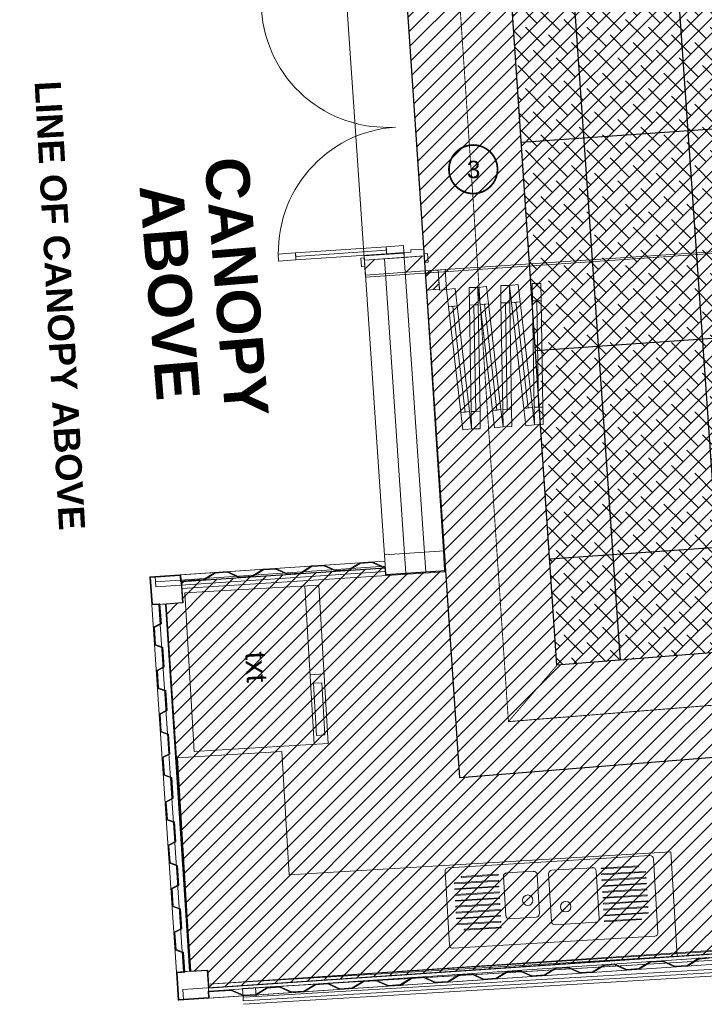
# Model space of a CAD drawing. Header units: millimetres. Extents: x -115474967 to 444143, y -74377 to 241828222.
# Tile 51 of 256: x -56062 to -52129, y 35879 to 41535. Entities that reach past the tile are written whole.
import ezdxf
from ezdxf.enums import TextEntityAlignment as Align

# ---------------------------------------------------------------- set-up
doc = ezdxf.new("R2010")
doc.units = ezdxf.units.MM
doc.header["$MEASUREMENT"] = 0
doc.linetypes.add('Block C$0$DASHED2', pattern=[0.375, 0.25, -0.125])
doc.linetypes.add('PHANTOM', pattern=[2.5, 1.25, -0.25, 0.25, -0.25, 0.25, -0.25])
for name, color, linetype in [('0-HACH', 9, 'Continuous'), ('00-3 Elev 01', 7, 'Continuous'), ('00-3 Elev 02', 1, 'Continuous'), ('00-5 Grid 01', 9, 'PHANTOM'), ('A-DOOR NUMBERS', 7, 'Continuous')]:
    doc.layers.add(name, color=color, linetype=linetype)
doc.layers.add('2 Windows', color=1, linetype='Continuous', lineweight=25)
doc.styles.add('ARIAL', font='arial.ttf')
doc.styles.add('GENERATED_STYLE_2', font='arial.ttf')
doc.styles.add('GENERATED_STYLE_4', font='txt.shx')

msp = doc.modelspace()

# ---------------------------------------------------------------- hatches: boundary and pattern name
at = {"layer": '0-HACH', "ltscale": 5, "transparency": 33554559}
h = msp.add_hatch(dxfattribs=at)
h.set_pattern_fill('ANSI31', color=9, scale=500)
h.set_pattern_definition([(45, (-30166.314, -38819.014), (-44.194174, 44.194174), [])])
h.paths.add_polyline_path([(-52976.02257, 37826.02064), (-43646.85073, 38574.1577), (-43606.27887, 37978.27446), (-53533.38514, 37179.3977), (-53843.21146, 41729.84946), (-53244.51082, 41769.33568)])
h = msp.add_hatch(dxfattribs=at)
h.set_pattern_fill('ANSI31', color=9, scale=500, angle=1e-13)
h.paths.add_polyline_path([(-55081.69075, 36068.9167), (-54983.9117, 36075.49369), (-54982.3061, 36048.73936), (-54977.25939, 35973.71066), (-43479.04778, 36747.12317), (-43485.89321, 36848.89321), (-43408.33466, 36854.11008), (-43484.26364, 37986.58185), (-43549.2435, 37980.05894), (-52935.26174, 37227.36319), (-53533.38506, 37179.39771), (-53614.37221, 38368.85955), (-53958.5753, 38345.42386), (-53961.27761, 38385.113), (-55133.97429, 38306.4525), (-55125.78662, 38184.72755), (-55223.56567, 38178.15057)])
at = {"layer": '00-3 Elev 01'}
h = msp.add_hatch(dxfattribs=at)
h.set_pattern_fill('_USER', color=256, scale=1200, angle=4, pattern_type=0)
h.set_pattern_definition([(4, (4361.6, -29726.7), (-83.708, 1197.077), [])])
h.paths.add_polyline_path([(-53244.59732, 41770.60726), (-43906.3341, 42385.21826), (-43684.48206, 39126.85413), (-43683.7922, 39116.72208), (-43646.85065, 38574.1577), (-52976.02249, 37826.02065), (-53125.55469, 40022.21569), (-53125.64714, 40022.20939), (-53132.9345, 40131.96774), (-53133.02694, 40131.96145)])
h = msp.add_hatch(dxfattribs=at)
h.set_pattern_fill('_USER', color=256, scale=600, angle=94, pattern_type=0)
h.set_pattern_definition([(94, (-43906.33, 42385.2), (-598.54, -41.854), [])])
h.paths.add_polyline_path([(-53244.59732, 41770.60726), (-43906.3341, 42385.21826), (-43684.48206, 39126.85413), (-43683.7922, 39116.72208), (-43646.85065, 38574.1577), (-52976.02249, 37826.02065), (-53125.55469, 40022.21569), (-53125.64714, 40022.20939), (-53132.9345, 40131.96774), (-53133.02694, 40131.96145)])
at = {"layer": '00-3 Elev 02', "true_color": 0xc7c8ca}
h = msp.add_hatch(dxfattribs=at)
h.set_pattern_fill('ANSI38', color=9, scale=500)
h.set_pattern_definition([(45, (4361.576, -29726.68), (-44.194174, 44.194174), []), (135, (4361.576, -29726.68), (-132.58252, 44.194174), [156.25, -93.75])])
h.paths.add_polyline_path([(-53244.5974, 41770.60726), (-43906.33418, 42385.21825), (-43684.48214, 39126.85413), (-43683.79228, 39116.72207), (-43646.85073, 38574.1577), (-52976.02257, 37826.02064), (-53125.55477, 40022.21568), (-53125.64721, 40022.20939), (-53132.93457, 40131.96773), (-53133.02702, 40131.96144)])
at = {"layer": '00-5 Grid 01', "linetype": 'ByBlock', "lineweight": 0, "true_color": 0xc7c8ca}
h = msp.add_hatch(dxfattribs=at)
h.set_pattern_fill('_WALL_EXTERNAL', color=9, style=0, pattern_type=2)
h.set_pattern_definition([(45, (-370653.1, -39732.55), (-127.27922, 127.27922), [])])
h.paths.add_polyline_path([(-53732.2309, 40091.41053), (-54076.43399, 40067.97481), (-54082.28461, 40153.90359), (-53738.08152, 40177.33931)])
h = msp.add_hatch(dxfattribs=at)
h.set_pattern_fill('HATCH__BRICK', color=9, style=0, pattern_type=2)
h.set_pattern_definition([(45, (-370653.09, -39732.55), (-63.63961, 63.63961), [])])
h.paths.add_polyline_path([(-53732.2309, 40091.41054), (-53724.75869, 39981.66446), (-53650.24708, 39986.61168), (-53657.53455, 40096.37004)])
h = msp.add_hatch(color=9, dxfattribs=at)
h.dxf.hatch_style = 1
h.paths.add_polyline_path([(-53961.86536, 38385.29245), (-53962.13708, 38389.28322), (-53966.4557, 38388.99273), (-54036.71845, 38420.34796), (-54108.55607, 38415.5159), (-54173.98675, 38375.03342), (-54243.82896, 38370.33557), (-54314.09163, 38401.69081), (-54385.92934, 38396.85874), (-54451.36002, 38356.37626), (-54521.20214, 38351.67842), (-54591.46489, 38383.03365), (-54663.30252, 38378.20159), (-54728.7332, 38337.71911), (-54798.57541, 38333.02126), (-54868.83816, 38364.37649), (-54940.67578, 38359.54443), (-55006.10646, 38319.06195), (-55074.95088, 38314.43122), (-55134.81561, 38310.4045), (-55137.0303, 38343.33006), (-55137.38026, 38344.54749), (-55138.04934, 38345.38762), (-55138.92571, 38345.92067), (-55140.22485, 38346.12202), (-55310.83934, 38334.64585), (-55311.68554, 38334.49641), (-55313.01997, 38333.81742), (-55313.89214, 38332.88408), (-55314.52884, 38331.23338), (-55314.56188, 38330.38641), (-55304.15951, 38175.7358), (-55304.04309, 38175.08627), (-55303.60663, 38174.19227), (-55303.14047, 38173.67824), (-55302.36916, 38173.18889), (-55301.40227, 38172.94652), (-55300.96497, 38172.94393), (-55260.05733, 38175.69553), (-55260.32578, 38179.68653), (-55300.23563, 38177.00204), (-55310.57089, 38330.65486), (-55140.95419, 38342.06391), (-55138.53815, 38306.14505), (-55004.84676, 38315.13763), (-54939.41608, 38355.62011), (-54869.56096, 38360.31883), (-54799.29821, 38328.96359), (-54727.4735, 38333.79479), (-54662.04282, 38374.27727), (-54592.18769, 38378.97598), (-54521.92494, 38347.62075), (-54450.10023, 38352.45195), (-54384.66964, 38392.93442), (-54314.81443, 38397.63314), (-54244.55176, 38366.27791), (-54172.72705, 38371.1091), (-54107.29638, 38411.59158), (-54037.44125, 38416.2903), (-53967.1785, 38384.93506)])
for points in [[(-55256.33484, 38179.95496), (-55260.32582, 38179.68651), (-55252.74216, 38066.94129), (-55292.44172, 38046.23026), (-55285.46206, 37942.46474), (-55243.34647, 37927.2569), (-55235.96414, 37817.50492), (-55275.6637, 37796.7939), (-55268.68404, 37693.02837), (-55226.56845, 37677.82057), (-55219.18612, 37568.06855), (-55259.85385, 37546.85084), (-55252.90376, 37443.52489), (-55210.78817, 37428.31709), (-55203.40584, 37318.56507), (-55242.1611, 37298.3467), (-55235.12801, 37194.15567), (-55193.01241, 37178.94783), (-55185.22741, 37063.20936), (-55224.92697, 37042.49834), (-55217.9301, 36938.29922), (-55176.82946, 36923.4579), (-55169.44713, 36813.70588), (-55209.14669, 36792.99489), (-55202.20131, 36689.73888), (-55159.05371, 36674.08864), (-55151.67138, 36564.33663), (-55191.37094, 36543.62564), (-55184.39128, 36439.86011), (-55142.27569, 36424.65228), (-55134.89336, 36314.90029), (-55174.59292, 36294.18927), (-55167.61326, 36190.42374), (-55125.49767, 36175.21591), (-55117.91401, 36062.47068), (-55113.92302, 36062.73913), (-55121.68201, 36178.0909), (-55163.7976, 36193.29871), (-55170.42661, 36291.8512), (-55130.72705, 36312.56219), (-55138.46003, 36427.52724), (-55180.57562, 36442.73507), (-55187.20463, 36541.28754), (-55147.50507, 36561.99856), (-55155.23805, 36676.96361), (-55198.38084, 36692.54235), (-55204.98038, 36790.65679), (-55165.28083, 36811.36782), (-55173.0138, 36926.33286), (-55214.10219, 36941.16975), (-55220.76067, 37040.16027), (-55181.06111, 37060.8713), (-55189.19676, 37181.8228), (-55231.31235, 37197.03063), (-55237.97082, 37296.02115), (-55199.23954, 37316.22701), (-55206.97251, 37431.19205), (-55249.08811, 37446.39988), (-55255.68765, 37544.51432), (-55215.01982, 37565.73049), (-55222.75279, 37680.69553), (-55264.86839, 37695.90336), (-55271.49739, 37794.45583), (-55231.79784, 37815.16685), (-55239.53081, 37930.1319), (-55281.6464, 37945.3397), (-55288.27541, 38043.8922), (-55248.57585, 38064.60319)], [(-49376.94946, 36330.36268), (-49416.85277, 36327.67863), (-49482.28345, 36287.19616), (-49552.13857, 36282.49744), (-49622.40132, 36313.85267), (-49694.22603, 36309.02147), (-49759.65671, 36268.539), (-49829.51184, 36263.84028), (-49899.77459, 36295.19551), (-49971.5993, 36290.36432), (-50037.02989, 36249.88185), (-50106.8851, 36245.18312), (-50177.14777, 36276.53836), (-50248.97248, 36271.70716), (-50314.40316, 36231.22469), (-50384.25828, 36226.52597), (-50454.52103, 36257.8812), (-50520.35925, 36253.45268), (-50585.78993, 36212.9702), (-50655.64505, 36208.27149), (-50725.90781, 36239.62672), (-50797.73252, 36234.79552), (-50863.16311, 36194.31305), (-50933.01832, 36189.61433), (-51003.28098, 36220.96957), (-51075.10569, 36216.13837), (-51140.53637, 36175.65589), (-51210.3915, 36170.95718), (-51280.65425, 36202.31241), (-51352.47896, 36197.48121), (-51417.90964, 36156.99873), (-51487.76476, 36152.30002), (-51558.02751, 36183.65525), (-51617.87924, 36179.6294), (-51683.30992, 36139.14692), (-51753.16505, 36134.44821), (-51823.4278, 36165.80344), (-51895.25251, 36160.97224), (-51960.6831, 36120.48977), (-52030.53831, 36115.79105), (-52100.80098, 36147.14629), (-52162.64829, 36142.98621), (-52228.07888, 36102.50373), (-52297.93409, 36097.80501), (-52368.19676, 36129.16025), (-52440.02147, 36124.32905), (-52505.45215, 36083.84658), (-52575.30727, 36079.14786), (-52645.57002, 36110.50309), (-52705.42175, 36106.47724), (-52770.85243, 36065.99477), (-52840.70755, 36061.29605), (-52910.97031, 36092.65128), (-52982.79502, 36087.82008), (-53048.22569, 36047.33761), (-53118.08082, 36042.63889), (-53188.34357, 36073.99412), (-53260.16828, 36069.16293), (-53325.59887, 36028.68046), (-53395.45408, 36023.98173), (-53465.71675, 36055.33697), (-53537.54146, 36050.50577), (-53602.97214, 36010.0233), (-53672.82726, 36005.32458), (-53743.09001, 36036.67981), (-53808.92823, 36032.25129), (-53874.35891, 35991.76881), (-53944.21404, 35987.0701), (-54014.47679, 36018.42533), (-54086.3015, 36013.59413), (-54151.73209, 35973.11166), (-54221.5873, 35968.41294), (-54291.84997, 35999.76818), (-54363.67468, 35994.93698), (-54429.10535, 35954.4545), (-54498.96048, 35949.75579), (-54569.22323, 35981.11102), (-54641.04794, 35976.27982), (-54706.47862, 35935.79734), (-54776.33374, 35931.09863), (-54846.59649, 35962.45386), (-54980.28789, 35953.46128), (-54977.87185, 35917.54242), (-55147.48855, 35906.13337), (-55157.82381, 36059.78619), (-55117.91396, 36062.47067), (-55118.18241, 36066.46167), (-55159.09005, 36063.71007), (-55159.52306, 36063.64895), (-55160.44879, 36063.27927), (-55161.14761, 36062.69103), (-55161.54074, 36062.1192), (-55161.85354, 36061.17481), (-55161.88192, 36060.51553), (-55151.47954, 35905.86493), (-55151.33337, 35905.03001), (-55150.48134, 35903.47944), (-55149.49204, 35902.67131), (-55148.07869, 35902.17715), (-55147.2201, 35902.14238), (-54976.60561, 35913.61855), (-54975.34514, 35913.99206), (-54974.54805, 35914.63767), (-54973.99751, 35915.55984), (-54973.81375, 35916.81317), (-54976.02844, 35949.73873), (-54916.16371, 35953.76546), (-54847.31929, 35958.39619), (-54777.05654, 35927.04096), (-54705.21892, 35931.87303), (-54639.78824, 35972.3555), (-54569.94603, 35977.05335), (-54499.68328, 35945.69812), (-54427.84566, 35950.53018), (-54362.41498, 35991.01266), (-54292.57285, 35995.7105), (-54222.3101, 35964.35527), (-54150.47239, 35969.18734), (-54085.0418, 36009.66981), (-54015.19959, 36014.36766), (-53944.93684, 35983.01243), (-53873.09921, 35987.84449), (-53807.66853, 36028.32697), (-53743.81281, 36032.62214), (-53673.55006, 36001.26691), (-53601.71244, 36006.09898), (-53536.28176, 36046.58146), (-53466.43955, 36051.2793), (-53396.17688, 36019.92407), (-53324.33917, 36024.75614), (-53258.9085, 36065.23861), (-53189.06637, 36069.93646), (-53118.80362, 36038.58122), (-53046.966, 36043.41329), (-52981.53532, 36083.89577), (-52911.69311, 36088.59361), (-52841.43035, 36057.23838), (-52769.59273, 36062.07045), (-52704.16205, 36102.55292), (-52646.29282, 36106.44542), (-52576.03007, 36075.09019), (-52504.19245, 36079.92226), (-52438.76177, 36120.40474), (-52368.91956, 36125.10258), (-52298.65689, 36093.74734), (-52226.81918, 36098.57942), (-52161.38859, 36139.06189), (-52101.52386, 36143.08861), (-52031.26111, 36111.73338), (-51959.4234, 36116.56545), (-51893.99281, 36157.04792), (-51824.1506, 36161.74577), (-51753.88785, 36130.39054), (-51682.05022, 36135.2226), (-51616.61954, 36175.70508), (-51558.75031, 36179.59758), (-51488.48756, 36148.24235), (-51416.64994, 36153.07442), (-51351.21926, 36193.55689), (-51281.37705, 36198.25474), (-51211.1143, 36166.89951), (-51139.27667, 36171.73157), (-51073.846, 36212.21405), (-51004.00387, 36216.91189), (-50933.74112, 36185.55666), (-50861.90341, 36190.38873), (-50796.47282, 36230.8712), (-50726.63061, 36235.56905), (-50656.36785, 36204.21382), (-50584.53023, 36209.04588), (-50519.09955, 36249.52836), (-50455.24383, 36253.82353), (-50384.98108, 36222.4683), (-50313.14346, 36227.30037), (-50247.71278, 36267.78285), (-50177.87057, 36272.48069), (-50107.6079, 36241.12546), (-50035.77019, 36245.95753), (-49970.33951, 36286.44), (-49900.49739, 36291.13785), (-49830.23464, 36259.78261), (-49758.39701, 36264.61468), (-49692.96634, 36305.09716), (-49623.12412, 36309.795), (-49552.86137, 36278.43977), (-49481.02375, 36283.27184), (-49415.59307, 36323.75431), (-49376.68101, 36326.37168)]]:
    msp.add_hatch(color=9, dxfattribs=at).paths.add_polyline_path(points)

# ---------------------------------------------------------------- linework, layer by layer
at = {"layer": '0-HACH', "color": 9, "linetype": 'Block C$0$DASHED2', "ltscale": 5, "transparency": 33554559, "const_width": 5}
for points in [[(-53542.25463, 41749.69852), (-53254.70385, 37502.70917), (-43408.44731, 38292.31295)], [(-53254.70385, 37502.70917), (-52976.02257, 37826.02064)]]:
    msp.add_lwpolyline(points, dxfattribs=at)
at = {"layer": '00-3 Elev 01'}
msp.add_line((-53614.94508, 38368.82054), (-53839.97597, 41673.87448), dxfattribs=at)
for points in [[(-53244.5974, 41770.60726), (-43906.33418, 42385.21825), (-43684.48214, 39126.85413), (-43683.79228, 39116.72207), (-43646.85073, 38574.1577), (-52976.02257, 37826.02064), (-53125.55477, 40022.21568), (-53125.64721, 40022.20939), (-53132.93457, 40131.96773), (-53133.02702, 40131.96144)], [(-55081.69075, 36068.9167), (-54983.9117, 36075.49369), (-54982.3061, 36048.73936), (-54977.25939, 35973.71066), (-43479.04778, 36747.12317), (-43485.89321, 36848.89321), (-43408.33466, 36854.11008), (-43484.26364, 37986.58185), (-43549.2435, 37980.05894), (-43549.2435, 37980.05894), (-52935.26174, 37227.36319), (-53533.38506, 37179.39771), (-53614.37221, 38368.85955), (-53958.5753, 38345.42386), (-53961.27761, 38385.113), (-55133.97429, 38306.4525), (-55125.78662, 38184.72755), (-55223.56567, 38178.15057)]]:
    msp.add_lwpolyline(points, close=True, dxfattribs=at)
at = {"layer": '00-5 Grid 01', "color": 9, "linetype": 'ByBlock', "lineweight": 0, "true_color": 0xc7c8ca}
for p, q in [((-53732.3847, 40091.40061), (-43794.35141, 40755.9417)), ((-53857.4351, 40237.37033), (-53957.20411, 40230.57737)), ((-53957.20411, 40230.57737), (-53954.48693, 40190.66976)), ((-53854.71792, 40197.46273), (-53857.4351, 40237.37033)), ((-53740.79871, 40217.24692), (-53815.62547, 40212.15219)), ((-53738.08152, 40177.33931), (-53740.79871, 40217.24692)), ((-54477.99835, 40195.1181), (-54577.76736, 40188.32514)), ((-54577.76736, 40188.32514), (-54575.05018, 40148.41753)), ((-54475.28117, 40155.2105), (-54477.99835, 40195.1181)), ((-54476.63976, 40175.1643), (-53955.84552, 40210.62357)), ((-54083.1677, 40166.87356), (-54102.12381, 40165.5829)), ((-54102.12381, 40165.5829), (-54098.72733, 40115.69839)), ((-53854.51413, 40194.46966), (-54083.98285, 40178.84584)), ((-54083.98285, 40178.84584), (-54082.28461, 40153.90359)), ((-54079.77122, 40116.98905), (-54083.1677, 40166.87356)), ((-54082.28461, 40153.90359), (-53852.81589, 40169.5274)), ((-53967.55025, 40161.7155), (-54082.28461, 40153.90359)), ((-53967.55025, 40161.7155), (-54082.28461, 40153.90359)), ((-53967.55025, 40161.7155), (-54082.28461, 40153.90359)), ((-53967.55027, 40161.71545), (-53844.4138, 38353.19673)), ((-53852.81589, 40169.5274), (-53967.55025, 40161.7155)), ((-53852.81589, 40169.5274), (-53967.55025, 40161.7155)), ((-53852.81589, 40169.5274), (-53967.55025, 40161.7155)), ((-53954.48693, 40190.66976), (-53854.71792, 40197.46273)), ((-53814.81031, 40200.17991), (-53854.71792, 40197.46273)), ((-53854.71792, 40197.46273), (-53852.81589, 40169.5274)), ((-53852.81589, 40169.5274), (-53854.51413, 40194.46966)), ((-53738.08152, 40177.33931), (-53852.81589, 40169.5274)), ((-53852.81589, 40169.5274), (-53738.08152, 40177.33931)), ((-53738.08152, 40177.33931), (-53852.81589, 40169.5274)), ((-53738.08152, 40177.33931), (-53852.81589, 40169.5274)), ((-53852.81586, 40169.5274), (-53729.67942, 38361.00865)), ((-53815.62547, 40212.15219), (-53814.81031, 40200.17991)), ((-53720.0085, 40191.59995), (-53738.96461, 40190.30928)), ((-53738.96461, 40190.30928), (-53735.56813, 40140.42478)), ((-53738.08152, 40177.33931), (-53735.56813, 40140.42478)), ((-53738.08152, 40177.33931), (-53735.56813, 40140.42478)), ((-53738.08152, 40177.33931), (-53735.56813, 40140.42478)), ((-53716.61202, 40141.71544), (-53720.0085, 40191.59995)), ((-54575.05018, 40148.41753), (-54475.28117, 40155.2105)), ((-54098.72733, 40115.69839), (-54079.77122, 40116.98905)), ((-54082.28461, 40153.90359), (-54079.77122, 40116.98905)), ((-54082.28461, 40153.90359), (-54079.77122, 40116.98905)), ((-54082.28461, 40153.90359), (-54079.77122, 40116.98905)), ((-53735.56813, 40140.42478), (-53716.61202, 40141.71544)), ((-53620.9208, 38362.96017), (-53732.3847, 40091.40061)), ((-53657.53449, 40096.36997), (-53617.62236, 40099.01992)), ((-53649.91588, 39981.62261), (-53657.53449, 40096.36997)), ((-53657.53449, 40096.36997), (-53650.24713, 39986.61162)), ((-53657.53449, 40096.36997), (-53650.24713, 39986.61162)), ((-53657.53449, 40096.36997), (-53650.24713, 39986.61162)), ((-53617.62236, 40099.01992), (-53610.00376, 39984.27256)), ((-53610.00376, 39984.27256), (-53560.34111, 39990.07092)), ((-53560.34111, 39990.07092), (-53548.74438, 39890.74562)), ((-53479.53883, 39995.43576), (-53429.54553, 39996.25401)), ((-53477.90233, 39895.44915), (-53479.53883, 39995.43576)), ((-53429.54553, 39996.25401), (-53379.88288, 40002.05237)), ((-53429.54553, 39996.25401), (-53427.90902, 39896.2674)), ((-53417.9488, 39896.92871), (-53429.54553, 39996.25401)), ((-53379.88288, 40002.05237), (-53368.28615, 39902.72707)), ((-53299.08061, 40007.41721), (-53249.0873, 40008.23546)), ((-53297.4441, 39907.4306), (-53299.08061, 40007.41721)), ((-53249.0873, 40008.23546), (-53199.42465, 40014.03382)), ((-53249.0873, 40008.23546), (-53247.4508, 39908.24885)), ((-53237.49058, 39908.91016), (-53249.0873, 40008.23546)), ((-53199.42465, 40014.03382), (-53187.82793, 39914.70852)), ((-53118.62238, 40019.39866), (-53068.62908, 40020.21691)), ((-53116.98587, 39919.41205), (-53118.62238, 40019.39866)), ((-53068.62908, 40020.21691), (-53066.99257, 39920.23031)), ((-53610.00376, 39984.27256), (-53649.91588, 39981.62261)), ((-53598.40703, 39884.94725), (-53610.00376, 39984.27256)), ((-53548.74438, 39890.74562), (-53598.40703, 39884.94725)), ((-53502.69071, 39280.72052), (-53573.5757, 39887.84644)), ((-53427.90902, 39896.2674), (-53477.90233, 39895.44915)), ((-53452.90567, 39895.85827), (-53442.90252, 39284.69013)), ((-53368.28615, 39902.72707), (-53417.9488, 39896.92871)), ((-53322.23249, 39292.70197), (-53393.11748, 39899.82789)), ((-53247.4508, 39908.24885), (-53297.4441, 39907.4306)), ((-53272.44745, 39907.83973), (-53262.44429, 39296.67158)), ((-53187.82793, 39914.70852), (-53237.49058, 39908.91016)), ((-53141.77426, 39304.68342), (-53212.65925, 39911.80934)), ((-53066.99257, 39920.23031), (-53116.98587, 39919.41205)), ((-53091.98922, 39919.82118), (-53081.98606, 39308.65303)), ((-53106.98272, 39308.24391), (-53056.98941, 39309.06216)), ((-53105.34621, 39208.2573), (-53106.98272, 39308.24391)), ((-53056.98941, 39309.06216), (-53055.3529, 39209.07555)), ((-53527.52204, 39277.82134), (-53477.85939, 39283.6197)), ((-53515.92531, 39178.49603), (-53527.52204, 39277.82134)), ((-53477.85939, 39283.6197), (-53466.26266, 39184.2944)), ((-53467.89917, 39284.281), (-53417.90587, 39285.09926)), ((-53466.26266, 39184.2944), (-53467.89917, 39284.281)), ((-53417.90587, 39285.09926), (-53416.26936, 39185.11265)), ((-53347.06381, 39289.80279), (-53297.40116, 39295.60115)), ((-53335.46709, 39190.47748), (-53347.06381, 39289.80279)), ((-53297.40116, 39295.60115), (-53285.80443, 39196.27585)), ((-53287.44094, 39296.26246), (-53237.44764, 39297.08071)), ((-53285.80443, 39196.27585), (-53287.44094, 39296.26246)), ((-53237.44764, 39297.08071), (-53235.81113, 39197.0941)), ((-53166.60559, 39301.78424), (-53116.94293, 39307.5826)), ((-53155.00886, 39202.45894), (-53166.60559, 39301.78424)), ((-53116.94293, 39307.5826), (-53105.34621, 39208.2573)), ((-53285.80443, 39196.27585), (-53335.46709, 39190.47748)), ((-53235.81113, 39197.0941), (-53285.80443, 39196.27585)), ((-53105.34621, 39208.2573), (-53155.00886, 39202.45894)), ((-53055.3529, 39209.07555), (-53105.34621, 39208.2573)), ((-53466.26266, 39184.2944), (-53515.92531, 39178.49603)), ((-53416.26936, 39185.11265), (-53466.26266, 39184.2944)), ((-55314.83033, 38334.37736), (-53964.58254, 38425.20005)), ((-55284.89797, 38336.39072), (-53964.58254, 38425.20005)), ((-55137.23164, 38346.32331), (-53964.58254, 38425.20005)), ((-53626.66531, 38448.14907), (-53621.29809, 38368.32932)), ((-55282.8846, 38306.45836), (-53962.54465, 38395.26934)), ((-55280.87124, 38276.526), (-53960.50676, 38365.33863)), ((-55134.53246, 38306.19504), (-53961.85048, 38385.074)), ((-55131.70563, 38266.51416), (-53620.9208, 38362.96017)), ((-53844.41381, 38353.19673), (-53959.14817, 38345.38482)), ((-53844.41381, 38353.19673), (-53959.14817, 38345.38482)), ((-53729.67944, 38361.00863), (-53844.41381, 38353.19673)), ((-53729.67944, 38361.00863), (-53844.41381, 38353.19673)), ((-53614.94508, 38368.82054), (-53729.67944, 38361.00863)), ((-53614.94508, 38368.82054), (-53729.67944, 38361.00863)), ((-55137.23164, 38346.32331), (-55314.83033, 38334.37736)), ((-55137.23164, 38346.32331), (-55314.83033, 38334.37736)), ((-55314.83033, 38334.37736), (-55303.95817, 38172.7426)), ((-55314.83033, 38334.37736), (-55303.95817, 38172.7426)), ((-55280.87124, 38276.526), (-55284.89797, 38336.39072)), ((-55126.35949, 38184.68855), (-55137.23164, 38346.32331)), ((-55126.35949, 38184.68855), (-55137.23164, 38346.32331)), ((-55131.86268, 38266.50368), (-55137.23164, 38346.32331)), ((-55126.35942, 38184.68855), (-55131.70563, 38266.51416)), ((-54370.42872, 37372.49448), (-54423.98374, 38282.21416)), ((-55303.95817, 38172.7426), (-55126.35949, 38184.68855)), ((-55303.95817, 38172.7426), (-55126.35949, 38184.68855)), ((-55303.95817, 38172.7426), (-55224.13854, 38178.11157)), ((-55224.15099, 38178.29935), (-55126.35942, 38184.68855)), ((-55086.32477, 36068.79673), (-55224.15099, 38178.29935)), ((-55224.13854, 38178.11157), (-55082.26362, 36068.8777)), ((-55303.95817, 38172.7426), (-55162.08325, 36063.50873)), ((-55263.82991, 38175.44178), (-55121.95499, 36066.20791)), ((-54314.07421, 37776.50459), (-54393.93595, 37771.80314)), ((-54327.10816, 37725.65072), (-54375.0252, 37722.82985)), ((-54309.47774, 37426.16922), (-54327.10816, 37725.65072)), ((-54375.0252, 37722.82985), (-54357.39478, 37423.34835)), ((-54357.39478, 37423.34835), (-54309.47774, 37426.16922)), ((-43479.67758, 36744.95319), (-54978.98111, 35993.63547)), ((-52771.45064, 36663.11928), (-53005.0304, 36649.10155)), ((-52721.24091, 36661.12351), (-52508.62344, 36673.88325)), ((-52720.94139, 36656.13249), (-52721.24091, 36661.12351)), ((-52508.32391, 36668.89223), (-52720.94139, 36656.13249)), ((-52508.62344, 36673.88325), (-52508.32391, 36668.89223)), ((-53314.17414, 36625.54001), (-53526.79161, 36612.78028)), ((-53526.79161, 36612.78028), (-53526.49209, 36607.78926)), ((-53526.49209, 36607.78926), (-53313.87462, 36620.54899)), ((-53313.87462, 36620.54899), (-53314.17414, 36625.54001)), ((-53283.32944, 36612.3641), (-53269.93068, 36389.09849)), ((-53110.84003, 36642.75163), (-53264.56346, 36633.52628)), ((-53076.27909, 36400.72003), (-53089.67785, 36623.98564)), ((-53023.79638, 36627.93937), (-53007.40238, 36354.76355)), ((-52733.89446, 36371.17749), (-52750.28846, 36644.3533)), ((-52719.21967, 36627.44329), (-52466.67404, 36642.59923)), ((-52718.92015, 36622.45227), (-52719.21967, 36627.44329)), ((-52466.37451, 36637.6082), (-52718.92015, 36622.45227)), ((-52717.19843, 36593.76308), (-52464.6528, 36608.91901)), ((-52716.89891, 36588.77206), (-52717.19843, 36593.76308)), ((-52464.35327, 36603.92799), (-52716.89891, 36588.77206)), ((-52466.67404, 36642.59923), (-52466.37451, 36637.6082)), ((-52464.6528, 36608.91901), (-52464.35327, 36603.92799)), ((-53312.1529, 36591.8598), (-53564.69854, 36576.70387)), ((-53564.69854, 36576.70387), (-53564.39901, 36571.71285)), ((-53564.39901, 36571.71285), (-53311.85338, 36586.86878)), ((-53310.13166, 36558.17958), (-53562.6773, 36543.02365)), ((-53562.6773, 36543.02365), (-53562.37777, 36538.03263)), ((-53562.37777, 36538.03263), (-53309.83214, 36553.18856)), ((-53311.85338, 36586.86878), (-53312.1529, 36591.8598)), ((-53309.83214, 36553.18856), (-53310.13166, 36558.17958)), ((-52715.17719, 36560.08286), (-52462.63156, 36575.23879)), ((-52714.87767, 36555.09184), (-52715.17719, 36560.08286)), ((-52462.33203, 36570.24777), (-52714.87767, 36555.09184)), ((-52713.15595, 36526.40265), (-52460.61032, 36541.55858)), ((-52462.63156, 36575.23879), (-52462.33203, 36570.24777)), ((-52460.61032, 36541.55858), (-52460.3108, 36536.56756)), ((-53308.11042, 36524.49937), (-53560.65606, 36509.34344)), ((-53560.65606, 36509.34344), (-53560.35653, 36504.35242)), ((-53560.35653, 36504.35242), (-53307.8109, 36519.50835)), ((-53306.08918, 36490.81915), (-53558.63482, 36475.66322)), ((-53558.3353, 36470.6722), (-53305.78966, 36485.82813)), ((-53307.8109, 36519.50835), (-53308.11042, 36524.49937)), ((-53305.78966, 36485.82813), (-53306.08918, 36490.81915)), ((-52712.85643, 36521.41163), (-52713.15595, 36526.40265)), ((-52460.3108, 36536.56756), (-52712.85643, 36521.41163)), ((-52711.13472, 36492.72243), (-52458.58908, 36507.87836)), ((-52710.83519, 36487.73141), (-52711.13472, 36492.72243)), ((-52458.28956, 36502.88734), (-52710.83519, 36487.73141)), ((-52458.58908, 36507.87836), (-52458.28956, 36502.88734)), ((-53558.63482, 36475.66322), (-53558.3353, 36470.6722)), ((-53304.06795, 36457.13894), (-53556.61358, 36441.98301)), ((-53556.61358, 36441.98301), (-53556.31406, 36436.99199)), ((-53556.31406, 36436.99199), (-53303.76842, 36452.14792)), ((-53303.76842, 36452.14792), (-53304.06795, 36457.13894)), ((-52709.11348, 36459.04222), (-52456.56784, 36474.19815)), ((-52708.81395, 36454.0512), (-52709.11348, 36459.04222)), ((-52456.26832, 36469.20713), (-52708.81395, 36454.0512)), ((-52707.09224, 36425.362), (-52454.5466, 36440.51793)), ((-52706.79271, 36420.37098), (-52707.09224, 36425.362)), ((-52454.24708, 36435.52691), (-52706.79271, 36420.37098)), ((-52456.56784, 36474.19815), (-52456.26832, 36469.20713)), ((-52454.5466, 36440.51793), (-52454.24708, 36435.52691)), ((-55125.30546, 35963.75206), (-49110.89593, 36368.30363)), ((-54978.98138, 35993.63956), (-49217.12344, 36381.20357)), ((-53302.04671, 36423.45872), (-53554.59234, 36408.30279)), ((-53554.59234, 36408.30279), (-53554.29282, 36403.31177)), ((-53554.29282, 36403.31177), (-53301.74718, 36418.4677)), ((-53300.02547, 36389.77851), (-53552.5711, 36374.62258)), ((-53552.5711, 36374.62258), (-53552.27158, 36369.63156)), ((-53552.27158, 36369.63156), (-53299.72594, 36384.78749)), ((-53301.74718, 36418.4677), (-53302.04671, 36423.45872)), ((-53299.72594, 36384.78749), (-53300.02547, 36389.77851)), ((-53248.7685, 36370.33251), (-53095.04507, 36379.55786)), ((-52705.071, 36391.68179), (-52452.52536, 36406.83772)), ((-52704.77148, 36386.69077), (-52705.071, 36391.68179)), ((-52452.22584, 36401.8467), (-52704.77148, 36386.69077)), ((-52703.04976, 36358.00157), (-52490.43229, 36370.76131)), ((-52490.43229, 36370.76131), (-52490.13276, 36365.77029)), ((-52452.52536, 36406.83772), (-52452.22584, 36401.8467)), ((-54976.31159, 35953.94819), (-49214.45365, 36341.5122)), ((-48294.13064, 36358.24383), (-54782.45723, 35968.86218)), ((-48329.26552, 36356.1353), (-54782.45723, 35968.86218)), ((-54707.59192, 35973.35504), (-48368.99595, 36353.75097)), ((-54707.59192, 35973.35504), (-48404.13083, 36351.64243)), ((-53298.00423, 36356.09829), (-53550.54986, 36340.94236)), ((-53550.54986, 36340.94236), (-53550.25034, 36335.95134)), ((-53550.25034, 36335.95134), (-53297.7047, 36351.10727)), ((-53295.98299, 36322.41808), (-53508.60046, 36309.65834)), ((-53508.30094, 36304.66732), (-53295.68347, 36317.42706)), ((-53297.7047, 36351.10727), (-53298.00423, 36356.09829)), ((-53295.68347, 36317.42706), (-53295.98299, 36322.41808)), ((-52986.2402, 36335.99757), (-52752.66044, 36350.01531)), ((-52702.75024, 36353.01055), (-52703.04976, 36358.00157)), ((-52490.13276, 36365.77029), (-52702.75024, 36353.01055)), ((-55121.27874, 35903.88733), (-49106.8692, 36308.4389)), ((-54973.61241, 35913.81992), (-49211.75447, 36301.38393)), ((-48289.9373, 36288.36955), (-54778.26389, 35898.98789)), ((-48325.07218, 36286.26101), (-54778.26389, 35898.98789)), ((-48366.0007, 36303.84076), (-54704.59668, 35923.44484)), ((-48401.13559, 36301.73223), (-54704.59668, 35923.44484)), ((-53508.60046, 36309.65834), (-53508.30094, 36304.66732)), ((-54984.48457, 36075.45468), (-55162.08325, 36063.50873)), ((-54984.48457, 36075.45468), (-55162.08325, 36063.50873)), ((-55162.08325, 36063.50873), (-55082.26362, 36068.8777)), ((-55162.08325, 36063.50873), (-55151.2111, 35901.87397)), ((-55162.08325, 36063.50873), (-55151.2111, 35901.87397)), ((-54983.30277, 36074.18698), (-55086.32477, 36068.79673)), ((-54973.61241, 35913.81992), (-54984.48457, 36075.45468)), ((-54973.61241, 35913.81992), (-54984.48457, 36075.45468)), ((-54978.98111, 35993.63547), (-54983.30277, 36074.18698)), ((-54973.61241, 35913.81992), (-54978.98138, 35993.63956)), ((-54782.45723, 35968.86218), (-54707.59192, 35973.35504)), ((-54782.45723, 35968.86218), (-54707.59192, 35973.35504)), ((-54707.59192, 35973.35504), (-54704.59668, 35923.44484)), ((-54707.59192, 35973.35504), (-54704.59668, 35923.44484)), ((-55121.27874, 35903.88733), (-55125.30546, 35963.75206)), ((-54782.45723, 35968.86218), (-54779.46198, 35918.95197)), ((-54782.45723, 35968.86218), (-54779.46198, 35918.95197)), ((-54782.45723, 35968.86218), (-54779.46198, 35918.95197)), ((-54782.45723, 35968.86218), (-54779.46198, 35918.95197)), ((-54704.59668, 35923.44484), (-54779.46198, 35918.95197)), ((-54704.59668, 35923.44484), (-54779.46198, 35918.95197)), ((-54779.46198, 35918.95197), (-54778.26389, 35898.98789)), ((-54779.46198, 35918.95197), (-54778.26389, 35898.98789)), ((-55151.2111, 35901.87397), (-54973.61241, 35913.81992)), ((-55151.2111, 35901.87397), (-54973.61241, 35913.81992))]:
    msp.add_line(p, q, dxfattribs=at)
for points in [[(-54456.94435, 45656.57439), (-56062.35025, 45547.27332), (-55796.90893, 41600.99565), (-54188.03735, 41707.10587), (-54075.54272, 40054.79325), (-43574.79122, 40770.91509), (-43361.83338, 37648.23791), (-42685.9071, 37694.33419), (-42737.57626, 38338.64182), (-19956.7994, 38106.13898), (-19919.55838, 38105.75896), (-12613.33474, 38030.80364), (-11021.93603, 46591.32569), (-40907.4193, 49940.00308), (-40995.92824, 49150.10199), (-54283.01855, 48283.99895), (-54271.06715, 48108.0128), (-54622.22745, 48084.10459)], [(-54476.63976, 40175.1643), (-53955.84552, 40210.62357), (-53957.20411, 40230.57737), (-54477.99835, 40195.1181)], [(-54475.28117, 40155.2105), (-53954.48693, 40190.66976), (-53955.84552, 40210.62357), (-54476.63976, 40175.1643)], [(-53732.2309, 40091.41053), (-54076.43399, 40067.97481), (-54082.28461, 40153.90359), (-53738.08152, 40177.33931)], [(-53527.52204, 39277.82134), (-53598.40703, 39884.94725), (-53573.5757, 39887.84644), (-53502.69071, 39280.72052)], [(-53502.69071, 39280.72052), (-53573.5757, 39887.84644), (-53548.74438, 39890.74562), (-53477.85939, 39283.6197)], [(-53452.90567, 39895.85827), (-53442.90252, 39284.69013), (-53467.89917, 39284.281), (-53477.90233, 39895.44915)], [(-53427.90902, 39896.2674), (-53417.90587, 39285.09926), (-53442.90252, 39284.69013), (-53452.90567, 39895.85827)], [(-53347.06381, 39289.80279), (-53417.9488, 39896.92871), (-53393.11748, 39899.82789), (-53322.23249, 39292.70197)], [(-53322.23249, 39292.70197), (-53393.11748, 39899.82789), (-53368.28615, 39902.72707), (-53297.40116, 39295.60115)], [(-53272.44745, 39907.83973), (-53262.44429, 39296.67158), (-53287.44094, 39296.26246), (-53297.4441, 39907.4306)], [(-53247.4508, 39908.24885), (-53237.44764, 39297.08071), (-53262.44429, 39296.67158), (-53272.44745, 39907.83973)], [(-53166.60559, 39301.78424), (-53237.49058, 39908.91016), (-53212.65925, 39911.80934), (-53141.77426, 39304.68342)], [(-53141.77426, 39304.68342), (-53212.65925, 39911.80934), (-53187.82793, 39914.70852), (-53116.94293, 39307.5826)], [(-53091.98922, 39919.82118), (-53081.98606, 39308.65303), (-53106.98272, 39308.24391), (-53116.98587, 39919.41205)], [(-53066.99257, 39920.23031), (-53056.98941, 39309.06216), (-53081.98606, 39308.65303), (-53091.98922, 39919.82118)], [(-53614.94508, 38368.82054), (-53959.14817, 38345.38482), (-53966.96008, 38460.11918), (-53622.75699, 38483.5549)], [(-54290.56699, 37377.19592), (-54344.12201, 38286.91561), (-55113.50028, 38241.62246), (-55059.94526, 37331.90278)], [(-55256.33484, 38179.95496), (-55248.57585, 38064.60319), (-55288.27541, 38043.8922), (-55281.6464, 37945.3397), (-55239.53081, 37930.1319), (-55231.79784, 37815.16685), (-55271.49739, 37794.45583), (-55264.86839, 37695.90336), (-55222.75279, 37680.69553), (-55215.01982, 37565.73049), (-55255.68765, 37544.51432), (-55249.08811, 37446.39988), (-55206.97251, 37431.19205), (-55199.23954, 37316.22701), (-55237.97082, 37296.02115), (-55231.31235, 37197.03063), (-55189.19676, 37181.8228), (-55181.06111, 37060.8713), (-55220.76067, 37040.16027), (-55214.10219, 36941.16975), (-55173.0138, 36926.33286), (-55165.28083, 36811.36782), (-55204.98038, 36790.65679), (-55198.38084, 36692.54235), (-55155.23805, 36676.96361), (-55147.50507, 36561.99856), (-55187.20463, 36541.28754), (-55180.57562, 36442.73507), (-55138.46003, 36427.52724), (-55130.72705, 36312.56219), (-55170.42661, 36291.8512), (-55163.7976, 36193.29871), (-55121.68201, 36178.0909), (-55113.92302, 36062.73913), (-55117.91401, 36062.47068), (-55125.49767, 36175.21591), (-55167.61326, 36190.42374), (-55174.59292, 36294.18927), (-55134.89336, 36314.90029), (-55142.27569, 36424.65228), (-55184.39128, 36439.86011), (-55191.37094, 36543.62564), (-55151.67138, 36564.33663), (-55159.05371, 36674.08864), (-55202.20131, 36689.73888), (-55209.14669, 36792.99489), (-55169.44713, 36813.70588), (-55176.82946, 36923.4579), (-55217.9301, 36938.29922), (-55224.92697, 37042.49834), (-55185.22741, 37063.20936), (-55193.01241, 37178.94783), (-55235.12801, 37194.15567), (-55242.1611, 37298.3467), (-55203.40584, 37318.56507), (-55210.78817, 37428.31709), (-55252.90376, 37443.52489), (-55259.85385, 37546.85084), (-55219.18612, 37568.06855), (-55226.56845, 37677.82057), (-55268.68404, 37693.02837), (-55275.6637, 37796.7939), (-55235.96414, 37817.50492), (-55243.34647, 37927.2569), (-55285.46206, 37942.46474), (-55292.44172, 38046.23026), (-55252.74216, 38066.94129), (-55260.32582, 38179.68651)], [(-55155.49456, 37295.50941), (-55081.88235, 36068.89815), (-54984.39545, 36074.12981), (-54978.98138, 35993.63956), (-52286.21821, 36155.86335), (-52322.16116, 36754.78575), (-54514.07063, 36623.24347), (-54556.5721, 37331.45235)]]:
    msp.add_lwpolyline(points, close=True, dxfattribs=at)
for points in [[(-53732.2309, 40091.41053), (-53738.08152, 40177.33933)], [(-54082.28461, 40153.90356), (-53959.14817, 38345.38485)], [(-53657.53448, 40096.36997), (-53732.2309, 40091.41053)], [(-53724.75863, 39981.66446), (-53650.24715, 39986.61162)], [(-53614.94508, 38368.82054), (-53724.75863, 39981.66446)], [(-53961.86536, 38385.29245), (-53967.1785, 38384.93506), (-54037.44125, 38416.2903), (-54107.29638, 38411.59158), (-54172.72705, 38371.1091), (-54244.55176, 38366.27791), (-54314.81443, 38397.63314), (-54384.66964, 38392.93442), (-54450.10023, 38352.45195), (-54521.92494, 38347.62075), (-54592.18769, 38378.97598), (-54662.04282, 38374.27727), (-54727.4735, 38333.79479), (-54799.29821, 38328.96359), (-54869.56096, 38360.31883), (-54939.41608, 38355.62011), (-55004.84676, 38315.13763), (-55138.53815, 38306.14505), (-55140.95419, 38342.06391), (-55310.57089, 38330.65486), (-55300.23563, 38177.00204), (-55260.32578, 38179.68653), (-55260.05733, 38175.69553), (-55300.96497, 38172.94393), (-55301.40227, 38172.94652), (-55302.36916, 38173.18889), (-55303.14047, 38173.67824), (-55303.60663, 38174.19227), (-55304.04309, 38175.08627), (-55304.15951, 38175.7358), (-55314.56188, 38330.38641), (-55314.52884, 38331.23338), (-55313.89214, 38332.88408), (-55313.01997, 38333.81742), (-55311.68554, 38334.49641), (-55310.83934, 38334.64585), (-55140.22485, 38346.12202), (-55138.92571, 38345.92067), (-55138.04934, 38345.38762), (-55137.38026, 38344.54749), (-55137.0303, 38343.33006), (-55134.81561, 38310.4045), (-55074.95088, 38314.43122), (-55006.10646, 38319.06195), (-54940.67578, 38359.54443), (-54868.83816, 38364.37649), (-54798.57541, 38333.02126), (-54728.7332, 38337.71911), (-54663.30252, 38378.20159), (-54591.46489, 38383.03365), (-54521.20214, 38351.67842), (-54451.36002, 38356.37626), (-54385.92934, 38396.85874), (-54314.09163, 38401.69081), (-54243.82896, 38370.33557), (-54173.98675, 38375.03342), (-54108.55607, 38415.5159), (-54036.71845, 38420.34796), (-53966.4557, 38388.99273), (-53962.13708, 38389.28322)], [(-54777.05654, 35878.86975), (-48288.72995, 36268.25141)], [(-52100.80098, 36147.14629), (-52162.64829, 36142.98621), (-52228.07888, 36102.50373), (-52297.93409, 36097.80501), (-52368.19676, 36129.16025), (-52440.02147, 36124.32905), (-52505.45215, 36083.84658), (-52575.30727, 36079.14786), (-52645.57002, 36110.50309), (-52705.42175, 36106.47724), (-52770.85243, 36065.99477), (-52840.70755, 36061.29605), (-52910.97031, 36092.65128), (-52982.79502, 36087.82008), (-53048.22569, 36047.33761), (-53118.08082, 36042.63889), (-53188.34357, 36073.99412), (-53260.16828, 36069.16293), (-53325.59887, 36028.68046), (-53395.45408, 36023.98173), (-53465.71675, 36055.33697), (-53537.54146, 36050.50577), (-53602.97214, 36010.0233), (-53672.82726, 36005.32458), (-53743.09001, 36036.67981), (-53808.92823, 36032.25129), (-53874.35891, 35991.76881), (-53944.21404, 35987.0701), (-54014.47679, 36018.42533), (-54086.3015, 36013.59413), (-54151.73209, 35973.11166), (-54221.5873, 35968.41294), (-54291.84997, 35999.76818), (-54363.67468, 35994.93698), (-54429.10535, 35954.4545), (-54498.96048, 35949.75579), (-54569.22323, 35981.11102), (-54641.04794, 35976.27982), (-54706.47862, 35935.79734), (-54776.33374, 35931.09863), (-54846.59649, 35962.45386), (-54980.28789, 35953.46128), (-54977.87185, 35917.54242), (-55147.48855, 35906.13337), (-55157.82381, 36059.78619), (-55117.91396, 36062.47067), (-55118.18241, 36066.46167), (-55159.09005, 36063.71007), (-55159.52306, 36063.64895), (-55160.44879, 36063.27927), (-55161.14761, 36062.69103), (-55161.54074, 36062.1192), (-55161.85354, 36061.17481), (-55161.88192, 36060.51553), (-55151.47954, 35905.86493), (-55151.33337, 35905.03001), (-55150.48134, 35903.47944), (-55149.49204, 35902.67131), (-55148.07869, 35902.17715), (-55147.2201, 35902.14238), (-54976.60561, 35913.61855), (-54975.34514, 35913.99206), (-54974.54805, 35914.63767), (-54973.99751, 35915.55984), (-54973.81375, 35916.81317), (-54976.02844, 35949.73873), (-54916.16371, 35953.76546), (-54847.31929, 35958.39619), (-54777.05654, 35927.04096), (-54705.21892, 35931.87303), (-54639.78824, 35972.3555), (-54569.94603, 35977.05335), (-54499.68328, 35945.69812), (-54427.84566, 35950.53018), (-54362.41498, 35991.01266), (-54292.57285, 35995.7105), (-54222.3101, 35964.35527), (-54150.47239, 35969.18734), (-54085.0418, 36009.66981), (-54015.19959, 36014.36766), (-53944.93684, 35983.01243), (-53873.09921, 35987.84449), (-53807.66853, 36028.32697), (-53743.81281, 36032.62214), (-53673.55006, 36001.26691), (-53601.71244, 36006.09898), (-53536.28176, 36046.58146), (-53466.43955, 36051.2793), (-53396.17688, 36019.92407), (-53324.33917, 36024.75614), (-53258.9085, 36065.23861), (-53189.06637, 36069.93646), (-53118.80362, 36038.58122), (-53046.966, 36043.41329), (-52981.53532, 36083.89577), (-52911.69311, 36088.59361), (-52841.43035, 36057.23838), (-52769.59273, 36062.07045), (-52704.16205, 36102.55292), (-52646.29282, 36106.44542), (-52576.03007, 36075.09019), (-52504.19245, 36079.92226), (-52438.76177, 36120.40474), (-52368.91956, 36125.10258), (-52298.65689, 36093.74734), (-52226.81918, 36098.57942), (-52161.38859, 36139.06189), (-52101.52386, 36143.08861)]]:
    msp.add_lwpolyline(points, dxfattribs=at)
msp.add_lwpolyline([(-52442.04392, 36732.97781), (-53599.96067, 36663.48816, 0.4142135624), (-53618.72665, 36642.32598), (-53593.34692, 36219.41955, 0.4142135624), (-53572.18474, 36200.65357), (-52414.26799, 36270.14322, 0.4142135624), (-52395.50201, 36291.3054), (-52420.88174, 36714.21183, 0.4142135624)], format="xyb", close=True, dxfattribs=at)
for centre in [(-53143.95834, 36476.80236), (-52925.35101, 36439.8316)]:
    msp.add_circle(centre, 30, dxfattribs=at)
for centre, radius, start, end in [((-53952.8083, 41638.12725), 722, 183.89508067, 273.89508068), ((-53854.71792, 40197.46273), 722, 93.89508068, 183.89508067), ((-52770.25254, 36643.1552), 20, 3.43435243, 93.43435243), ((-53263.36536, 36613.5622), 20, 93.43435243, 183.43435243), ((-53109.64193, 36622.78755), 20, 3.43435243, 93.43435243), ((-53003.8323, 36629.13746), 20, 93.43435243, 183.43435243), ((-53249.9666, 36390.29659), 20, 183.43435243, 273.43435243), ((-53096.24317, 36399.52194), 20, 273.43435243, 3.43435243), ((-52753.85854, 36369.97939), 20, 273.43435243, 3.43435243), ((-52987.4383, 36355.96165), 20, 183.43435243, 273.43435243)]:
    msp.add_arc(centre, radius, start, end, dxfattribs=at)
for p in [(-52771.45064, 36663.11928), (-53110.84003, 36642.75163)]:
    msp.add_point(p, dxfattribs=at)
at = {"layer": '2 Windows', "linetype": 'Block C$0$DASHED2', "ltscale": 25, "const_width": 10}
msp.add_lwpolyline([(-53596.35275, 40675.37401, -0.4198727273), (-53454.22039, 40814.79173, -0.4156451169), (-53317.50617, 40672.00426, -0.4067331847), (-53456.70844, 40535.9305, -0.4146350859), (-53596.35275, 40675.37401)], format="xyb", dxfattribs=at)

# ---------------------------------------------------------------- texts
at = {"layer": '00-5 Grid 01', "color": 9, "linetype": 'ByBlock', "lineweight": 0, "true_color": 0xc7c8ca, "insert": (-55832.37289, 39892.70435), "char_height": 150, "attachment_point": 5, "rotation": 273.13599878, "style": 'GENERATED_STYLE_4'}
msp.add_mtext('\\A1;{\\pqc;\\fArial|b1|i0|c0|p34;LINE OF \\fArial|b1|i0|c0|p34;CANOPY\\fArial|b1|i0|c0|p34; ABOVE}', dxfattribs=at)
at = {"layer": '00-5 Grid 01', "color": 9, "linetype": 'ByBlock', "lineweight": 0, "true_color": 0xc7c8ca, "insert": (-55009.67615, 39984.54691), "char_height": 250, "width": 1683.7176338, "attachment_point": 5, "rotation": 274.62896005, "line_spacing_factor": 0.9248, "style": 'GENERATED_STYLE_4'}
msp.add_mtext('\\A1;{\\pqc;\\fArial|b1|i0|c0|p34;CANOPY ABOVE}', dxfattribs=at)
at = {"layer": '00-5 Grid 01', "color": 9, "linetype": 'ByBlock', "lineweight": 0, "true_color": 0xc7c8ca, "style": 'GENERATED_STYLE_2'}
msp.add_attdef('txt', text='F', height=120, rotation=273.36910267, dxfattribs=at).set_placement((-54702.03363, 37816.26662), align=Align.MIDDLE_CENTER)
at = {"layer": 'A-DOOR NUMBERS', "color": 1, "insert": (-53493.95311, 40724.44549), "char_height": 100, "width": 1949.9798819, "attachment_point": 1, "style": 'ARIAL'}
msp.add_mtext('3', dxfattribs=at)

doc.saveas('drawing.dxf')
